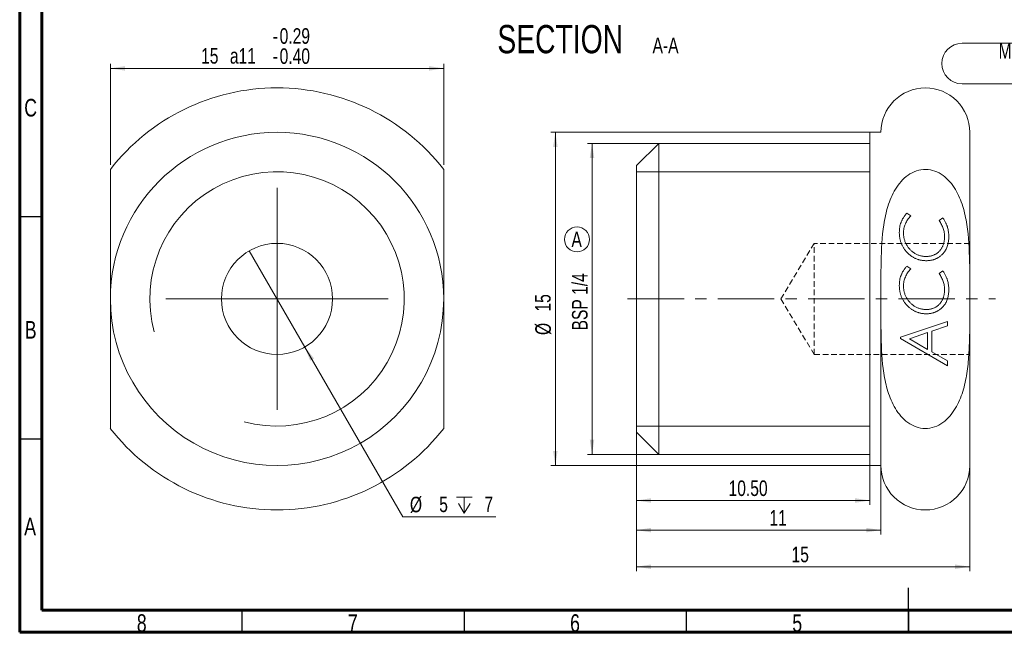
# Model space of a CAD drawing. Header units: millimetres. Extents: x 15 to 415, y 5 to 292.
# Tile 1 of 5: x 15 to 237, y 5 to 143. Entities that reach past the tile are written whole.
import ezdxf

# ---------------------------------------------------------------- set-up
doc = ezdxf.new("R2010")
doc.units = ezdxf.units.MM
doc.linetypes.add('CENTERX2', pattern=[20.32, 12.7, -2.54, 2.54, -2.54])
doc.linetypes.add('HIDDEN', pattern=[1.905, 1.27, -0.635])
doc.styles.add('SLDTEXTSTYLE0', font='TXT', dxfattribs={"width": 0.75})
doc.styles.add('SLDTEXTSTYLE4', font='TXT', dxfattribs={"width": 0.678571})
doc.dimstyles.new('SLDDIMSTYLE1', dxfattribs={"dimtxt": 3.5, "dimasz": 3.302, "dimexe": 0, "dimexo": 0.0625, "dimgap": 0.875, "dimtad": 1, "dimlfac": 0.2, "dimrnd": 1e-09, "dimzin": 12, "dimdsep": 46, "dimtxsty": 'SLDTEXTSTYLE0', "dimsah": 1, "dimcen": 0.09, "dimadec": 0, "dimazin": 3, "dimtfac": 1, "dimtofl": 0, "dimtmove": 0, "dimatfit": 3, "dimfxl": 0, "dimfrac": 2, "dimtolj": 1, "dimtzin": 12, "dimarcsym": 0})
doc.dimstyles.new('SLDDIMSTYLE10', dxfattribs={"dimtxt": 3.5, "dimasz": 3.302, "dimexe": 0, "dimexo": 0.0625, "dimgap": 0.875, "dimtad": 1, "dimlfac": 0.2, "dimrnd": 1e-09, "dimzin": 12, "dimdsep": 46, "dimtxsty": 'SLDTEXTSTYLE0', "dimsah": 1, "dimcen": 0.09, "dimadec": 0, "dimazin": 3, "dimtol": 1, "dimtp": -0.29, "dimtm": 0.4, "dimtfac": 1, "dimtofl": 0, "dimtmove": 0, "dimatfit": 3, "dimfxl": 0, "dimfrac": 2, "dimtolj": 1, "dimtzin": 0, "dimarcsym": 0})
doc.dimstyles.new('SLDDIMSTYLE4', dxfattribs={"dimtxt": 3.5, "dimasz": 3.302, "dimexe": 0, "dimexo": 0.0625, "dimgap": 0.875, "dimtad": 1, "dimlfac": 0.2, "dimrnd": 1e-09, "dimzin": 4, "dimdsep": 46, "dimtxsty": 'SLDTEXTSTYLE0', "dimsah": 1, "dimcen": 0.09, "dimadec": 0, "dimazin": 1, "dimtfac": 1, "dimtofl": 0, "dimtmove": 0, "dimatfit": 3, "dimfxl": 0, "dimfrac": 2, "dimtolj": 1, "dimtzin": 12, "dimarcsym": 0})
doc.dimstyles.new('SLDDIMSTYLE7', dxfattribs={"dimtxt": 3.5, "dimasz": 3.302, "dimexe": 0, "dimexo": 0.0625, "dimgap": 0.875, "dimtad": 1, "dimdec": 6, "dimlfac": 0.2, "dimrnd": 1e-09, "dimzin": 12, "dimdsep": 46, "dimtxsty": 'SLDTEXTSTYLE0', "dimsah": 1, "dimcen": 0.09, "dimadec": 0, "dimazin": 3, "dimtfac": 1, "dimtofl": 0, "dimtmove": 0, "dimatfit": 3, "dimfxl": 0, "dimfrac": 2, "dimtolj": 1, "dimtzin": 12, "dimarcsym": 0})
doc.dimstyles.new('SLDDIMSTYLE9', dxfattribs={"dimtxt": 3.5, "dimasz": 3.302, "dimexe": 0, "dimexo": 0.0625, "dimgap": 0.875, "dimtad": 0, "dimtih": 1, "dimtoh": 1, "dimdec": 6, "dimlfac": 0.2, "dimrnd": 1e-09, "dimzin": 12, "dimdsep": 46, "dimtxsty": 'SLDTEXTSTYLE0', "dimblk1": 'NONE', "dimsah": 1, "dimcen": 0, "dimadec": 0, "dimazin": 3, "dimtfac": 1, "dimtmove": 0, "dimatfit": 3, "dimldrblk": 'NONE', "dimfxl": 0, "dimfrac": 2, "dimtolj": 1, "dimtzin": 12, "dimarcsym": 0})

# ---------------------------------------------------------------- blocks, each defined once
blk = doc.blocks.new('SW_NOTE_0')
at = {"color": 0, "linetype": 'Continuous', "lineweight": 0}
blk.add_circle((1.67, 2.74), 2.81, dxfattribs=at)
at = {"color": 0, "linetype": 'Continuous', "lineweight": 0, "insert": (1.59, 4.51), "char_height": 3.5, "attachment_point": 2, "style": 'SLDTEXTSTYLE0'}
blk.add_mtext('A', dxfattribs=at)
blk = doc.blocks.new('SW_NOTE_4')
at = {"color": 0, "linetype": 'Continuous', "lineweight": 0, "attachment_point": 2, "style": 'SLDTEXTSTYLE0'}
for s, insert, char_height in [('SECTION', (17.36, 8.19), 6.35), ('A-A', (41.06, 5.35), 3.5)]:
    blk.add_mtext(s, dxfattribs=dict(at, insert=insert, char_height=char_height))
blk = doc.blocks.new('_D_18')
at = {"color": 7, "linetype": 'Continuous', "lineweight": 0}
for p, q in [((205.29, 115.04), (142.79, 115.04)), ((143.79, 45.04), (143.79, 115.04)), ((143.79, 115.04), (143.79, 72.94)), ((205.29, 45.04), (142.79, 45.04))]:
    blk.add_line(p, q, dxfattribs=at)
for points in [[(143.79, 115.04), (143.28, 111.73), (144.29, 111.73)], [(143.79, 45.04), (144.29, 48.34), (143.28, 48.34)]]:
    blk.add_solid(points, dxfattribs=at)
at = {"color": 7, "linetype": 'Continuous', "lineweight": 0, "insert": (139.28, 72.94), "char_height": 3.5, "attachment_point": 1, "rotation": 90, "style": 'SLDTEXTSTYLE0'}
blk.add_mtext('BSP 1/4', dxfattribs=at)
blk = doc.blocks.new('_D_19')
at = {"color": 7, "linetype": 'Continuous', "lineweight": 0}
for p, q in [((153.79, 79.04), (153.79, 33.67)), ((206.29, 79.04), (206.29, 33.67)), ((153.79, 34.67), (206.29, 34.67))]:
    blk.add_line(p, q, dxfattribs=at)
for points in [[(153.79, 34.67), (157.09, 34.16), (157.09, 35.18)], [(206.29, 34.67), (202.98, 35.18), (202.98, 34.16)]]:
    blk.add_solid(points, dxfattribs=at)
at = {"color": 7, "linetype": 'Continuous', "lineweight": 0, "insert": (174.51, 39.18), "char_height": 3.5, "attachment_point": 1, "style": 'SLDTEXTSTYLE0'}
blk.add_mtext('10.50', dxfattribs=at)
blk = doc.blocks.new('_D_20')
at = {"color": 7, "linetype": 'Continuous', "lineweight": 0}
for p, q in [((153.79, 79.04), (153.79, 18.76)), ((228.79, 79.04), (228.79, 18.76)), ((228.79, 19.76), (153.79, 19.76))]:
    blk.add_line(p, q, dxfattribs=at)
for points in [[(153.79, 19.76), (157.09, 19.25), (157.09, 20.27)], [(228.79, 19.76), (225.48, 20.27), (225.48, 19.25)]]:
    blk.add_solid(points, dxfattribs=at)
at = {"color": 7, "linetype": 'Continuous', "lineweight": 0, "insert": (188.68, 24.27), "char_height": 3.5, "attachment_point": 1, "style": 'SLDTEXTSTYLE0'}
blk.add_mtext('15', dxfattribs=at)
blk = doc.blocks.new('_D_21')
at = {"color": 7, "linetype": 'Continuous', "lineweight": 0}
for p, q in [((207.79, 117.54), (134.53, 117.54)), ((135.53, 42.54), (135.53, 117.54)), ((207.79, 42.54), (134.53, 42.54))]:
    blk.add_line(p, q, dxfattribs=at)
for points in [[(135.53, 117.54), (135.03, 114.23), (136.04, 114.23)], [(135.53, 42.54), (136.04, 45.84), (135.03, 45.84)]]:
    blk.add_solid(points, dxfattribs=at)
at = {"color": 7, "linetype": 'Continuous', "lineweight": 0, "char_height": 3.5, "attachment_point": 1, "rotation": 90, "style": 'SLDTEXTSTYLE0'}
for s, insert in [('15', (130.97, 77.19)), ('%%c', (131.02, 71.91))]:
    blk.add_mtext(s, dxfattribs=dict(at, insert=insert))
blk = doc.blocks.new('_D_22')
at = {"color": 7, "linetype": 'Continuous', "lineweight": 0}
for p, q in [((208.79, 79.04), (208.79, 27)), ((153.79, 49.04), (153.79, 27)), ((153.79, 28), (208.79, 28))]:
    blk.add_line(p, q, dxfattribs=at)
for points in [[(153.79, 28), (157.09, 27.49), (157.09, 28.51)], [(208.79, 28), (205.48, 28.51), (205.48, 27.49)]]:
    blk.add_solid(points, dxfattribs=at)
at = {"color": 7, "linetype": 'Continuous', "lineweight": 0, "insert": (183.71, 32.51), "char_height": 3.5, "attachment_point": 1, "style": 'SLDTEXTSTYLE0'}
blk.add_mtext('11', dxfattribs=at)
blk = doc.blocks.new('SW_NOTE_7')
at = {"color": 0, "linetype": 'Continuous', "lineweight": 0}
for p, q in [((-56.36, 4.57), (-4.57, 4.57)), ((-4.57, -4.57), (-56.36, -4.57))]:
    blk.add_line(p, q, dxfattribs=at)
for centre, start, end in [((-56.36, 0), 90, 270), ((-4.57, 0), 270, 90)]:
    blk.add_arc(centre, 4.57, start, end, dxfattribs=at)
at = {"color": 0, "linetype": 'Continuous', "lineweight": 0, "char_height": 3.5, "attachment_point": 2}
for s, insert, style in [('Marked: on both faces', (-30.78, 4.58), 'SLDTEXTSTYLE0'), ('" ACC "', (-39.75, 0.04), 'SLDTEXTSTYLE4'), ('dep 0.2', (-21.65, 0.05), 'SLDTEXTSTYLE0')]:
    blk.add_mtext(s, dxfattribs=dict(at, insert=insert, style=style))
blk = doc.blocks.new('SW_SYMBOL_HOLE_DEPTH')
at = {"color": 0, "linetype": 'Continuous', "lineweight": 0}
for p, q in [((0, 875), (800, 875)), ((100, 555), (400, 75)), ((400, 875), (400, 75)), ((700, 555), (400, 75))]:
    blk.add_line(p, q, dxfattribs=at)
blk = doc.blocks.new('_D_23')
at = {"color": 7, "linetype": 'Continuous', "lineweight": 0}
for p, q in [((66.66, 90.86), (79.16, 69.21)), ((79.16, 69.21), (101.22, 30.99)), ((101.22, 30.99), (122.14, 30.99))]:
    blk.add_line(p, q, dxfattribs=at)
blk.add_solid([(79.16, 69.21), (80.37, 66.1), (81.25, 66.61)], dxfattribs=at)
at = {"color": 7, "linetype": 'Continuous', "lineweight": 0, "xscale": 0.004470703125, "yscale": 0.004470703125, "zscale": 0.004470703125}
blk.add_blockref('SW_SYMBOL_HOLE_DEPTH', (113.26, 31.48), dxfattribs=at)
at = {"color": 7, "linetype": 'Continuous', "lineweight": 0, "char_height": 3.5, "attachment_point": 1, "style": 'SLDTEXTSTYLE0'}
for s, insert in [('%%c', (102.81, 35.51)), ('5', (109.4, 35.56)), ('7', (119.57, 35.56))]:
    blk.add_mtext(s, dxfattribs=dict(at, insert=insert))
blk = doc.blocks.new('_NONE')
blk = doc.blocks.new('_D_24')
at = {"color": 7, "linetype": 'Continuous', "lineweight": 0}
for p, q in [((35.41, 110.19), (35.41, 132.92)), ((35.41, 131.92), (110.41, 131.92)), ((110.41, 110.19), (110.41, 132.92))]:
    blk.add_line(p, q, dxfattribs=at)
for points in [[(35.41, 131.92), (38.71, 131.41), (38.71, 132.43)], [(110.41, 131.92), (107.1, 132.43), (107.1, 131.41)]]:
    blk.add_solid(points, dxfattribs=at)
at = {"color": 7, "linetype": 'Continuous', "lineweight": 0, "char_height": 3.5, "attachment_point": 1, "style": 'SLDTEXTSTYLE0'}
for s, insert in [('0.29', (73.49, 140.96)), ('-', (71.94, 140.96)), ('15', (55.82, 136.49)), ('a11', (62.3, 136.49)), ('0.40', (73.49, 136.43)), ('-', (71.94, 136.43))]:
    blk.add_mtext(s, dxfattribs=dict(at, insert=insert))
blk = doc.blocks.new('SW_CENTERMARKSYMBOL_1')
at = {"color": 0, "linetype": 'Continuous', "lineweight": 0}
for p, q in [((0, 12.5), (0, 25)), ((0, 0), (0, 12.5)), ((-12.5, 0), (-25, 0)), ((0, 0), (-12.5, 0)), ((0, 0), (0, -12.5)), ((0, 0), (12.5, 0)), ((12.5, 0), (25, 0)), ((0, -12.5), (0, -25))]:
    blk.add_line(p, q, dxfattribs=at)

msp = doc.modelspace()

# ---------------------------------------------------------------- linework, layer by layer
at = {"color": 7, "linetype": 'Continuous', "lineweight": 60}
for p, q in [((15, 5), (15, 292)), ((20, 10), (20, 287)), ((410, 10), (20, 10)), ((415, 5), (15, 5))]:
    msp.add_line(p, q, dxfattribs=at)
at = {"color": 7, "linetype": 'Continuous', "lineweight": 15}
for p, q in [((208.7868116, 117.5368699), (206.2868112, 117.5368699)), ((206.2868112, 42.5368715), (206.2868112, 117.5368699)), ((228.7868102, 80.0368707), (228.7868102, 117.5368699)), ((158.7868122, 115.0368718), (153.7868119, 110.036871)), ((206.2868112, 115.0368718), (158.7868122, 115.0368718)), ((158.7868122, 115.0368718), (158.7868122, 45.0368696)), ((153.7868119, 50.0368704), (153.7868119, 110.036871)), ((214.6281599, 99.358452), (215.5101038, 98.7224344)), ((221.8872373, 97.6857257), (222.724664, 98.2729816)), ((214.6281599, 87.4182808), (215.5101038, 86.7822632)), ((221.8872373, 85.7455544), (222.724664, 86.332811)), ((208.7868116, 42.5368715), (208.7868116, 80.0368707)), ((228.7868102, 42.5368715), (228.7868102, 80.0368707)), ((213.2034785, 71.3948771), (223.7868141, 74.969296)), ((223.7868141, 73.9749881), (220.259034, 72.7813952)), ((223.7868141, 74.969296), (223.7868141, 73.9749881)), ((213.2034785, 71.1510702), (213.2034785, 71.3948771)), ((223.7868141, 64.9965396), (213.2034785, 71.1510702)), ((219.309248, 72.4591465), (215.1899756, 71.068388)), ((215.1899756, 71.068388), (219.309248, 68.6748412)), ((219.309248, 68.6748412), (219.309248, 72.4591465)), ((220.259034, 72.7813952), (220.259034, 68.1236263)), ((220.259034, 68.1236263), (223.7868141, 66.0735292)), ((223.7868141, 66.0735292), (223.7868141, 64.9965396)), ((153.7868119, 50.0368704), (158.7868122, 45.0368696)), ((158.7868122, 45.0368696), (206.2868112, 45.0368696)), ((206.2868112, 42.5368715), (208.7868116, 42.5368715))]:
    msp.add_line(p, q, dxfattribs=at)
at = {"color": 7, "linetype": 'Continuous', "lineweight": 0}
for p, q in [((153.7868119, 108.6493707), (206.2868119, 108.6493707)), ((153.7868119, 51.4243707), (206.2868119, 51.4243707))]:
    msp.add_line(p, q, dxfattribs=at)
at = {"color": 7, "linetype": 'Continuous', "lineweight": 30}
for p, q in [((20, 98.5), (15, 98.5)), ((20, 48.5), (15, 48.5)), ((215, 4.999), (215, 15.001)), ((65, 10), (65, 5)), ((115, 10), (115, 5)), ((165, 10), (165, 5)), ((215, 10), (215, 5))]:
    msp.add_line(p, q, dxfattribs=at)
at = {"color": 7, "linetype": 'HIDDEN', "lineweight": 0}
for p, q in [((193.7868138, 92.5368704), (186.2760535, 80.0368707)), ((193.7868138, 67.536871), (193.7868138, 92.5368704)), ((228.7868102, 92.5368704), (193.7868138, 92.5368704)), ((228.7868102, 92.5368704), (228.7868102, 67.536871)), ((186.2760535, 80.0368707), (193.7868138, 67.536871)), ((193.7868138, 67.536871), (228.7868102, 67.536871))]:
    msp.add_line(p, q, dxfattribs=at)
at = {"color": 7, "linetype": 'CENTERX2', "lineweight": 0}
msp.add_line((151.7868119, 80.0368707), (234.5468872, 80.0368707), dxfattribs=at)
at = {"color": 7, "linetype": 'Continuous', "lineweight": 15}
msp.add_circle((72.9055706, 80.0368707), 12.5, dxfattribs=at)
for centre, radius, start, end in [((72.9055706, 80.0368707), 47.5, 90.00173555, 142.136522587), ((72.9055706, 80.0368707), 47.5, 37.863119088, 90.00173555), ((218.7868119, 117.5368707), 10, 90.003177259, 180), ((218.7868119, 117.5368707), 10, 0, 90.003177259), ((72.9055706, 80.0368707), 37.5, 0.000008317, 180), ((72.9055706, 80.0368707), 37.5, 180, 0.000008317), ((72.9055706, 80.0368707), 47.5, 217.843723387, 269.99818111), ((72.9055706, 80.0368707), 47.5, 269.99818111, 322.155580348), ((218.7868119, 42.5368707), 10, 180, 270.003177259), ((218.7868119, 42.5368707), 10, 270.003177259, 0)]:
    msp.add_arc(centre, radius, start, end, dxfattribs=at)
at = {"color": 7, "linetype": 'Continuous', "lineweight": 0}
msp.add_arc((72.9055706, 80.0368707), 28.6125, 255, 195, dxfattribs=at)
at = {"color": 7, "linetype": 'Continuous', "lineweight": 15}
for points, knots in [([(35.4055706, 80.0368707), (35.4055706, 82.8355256), (35.4055706, 85.6340698), (35.4055706, 91.2322934), (35.4055706, 94.0447738), (35.4055706, 98.1865982), (35.4055706, 99.5609077), (35.4055706, 102.242989), (35.4055706, 103.5342434), (35.4055706, 105.345774), (35.4055706, 105.9159679), (35.4055706, 106.9673804), (35.4055706, 107.4546374), (35.4055706, 108.2721783), (35.4055706, 108.6093399), (35.4055706, 109.0697773), (35.4055706, 109.1915809), (35.4055706, 109.1916302)], [0, 0, 0, 0, 0.25, 0.25, 0.5, 0.5, 0.625, 0.625, 0.75, 0.75, 0.8125, 0.8125, 0.875, 0.875, 0.9375, 0.9375, 1, 1, 1, 1]), ([(110.4055697, 109.1911532), (110.4055697, 109.1913129), (110.4055697, 109.2322969), (110.4055697, 109.0940481), (110.4055697, 108.7759223), (110.4055697, 108.2255326), (110.4055697, 107.4305943), (110.4055697, 106.3256245), (110.4055697, 105.0232004), (110.4055697, 103.7179271), (110.4055697, 102.4595738), (110.4055697, 101.1495043), (110.4055697, 99.4725948), (110.4055697, 97.4206183), (110.4055697, 94.9917352), (110.4055697, 92.5345909), (110.4055697, 89.2175734), (110.4055697, 85.0497928), (110.4055697, 81.7080646), (110.4055697, 80.0368761)], [0, 0, 0, 0, 0.0001373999, 0.035271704, 0.0717282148, 0.1068234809, 0.1428286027, 0.1932113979, 0.2450014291, 0.2854903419, 0.3263041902, 0.3678927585, 0.4096642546, 0.4819980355, 0.5547472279, 0.6282594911, 0.7018920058, 0.8509170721, 1, 1, 1, 1]), ([(228.7868119, 80.0368707), (228.7868119, 82.8288759), (228.8005177, 85.6207713), (228.6875223, 91.2056868), (228.5586699, 94.0114948), (227.9167036, 98.1441855), (227.6254204, 99.5150464), (226.79348, 102.1932148), (226.2618619, 103.4829542), (225.1745217, 105.2938623), (224.7687279, 105.8656513), (223.8539853, 106.9200134), (223.3367487, 107.4094962), (222.2050274, 108.2352264), (221.5833051, 108.5770199), (220.2599104, 109.0520268), (219.5763116, 109.1816904), (218.160264, 109.2004884), (217.4523107, 109.0852726), (216.1031038, 108.6311858), (215.4668727, 108.29489), (214.3082635, 107.4719769), (213.7805649, 106.9818106), (212.8472372, 105.9219979), (212.4324741, 105.3440135), (211.3255928, 103.5162721), (210.7878107, 102.2153045), (209.9477961, 99.5163043), (209.6529421, 98.1247197), (209.0113644, 93.9759326), (208.8856887, 91.1927521), (208.7732102, 85.6184268), (208.7868119, 82.8272587), (208.7868119, 80.0368707)], [0, 0, 0, 0, 0.125, 0.125, 0.25, 0.25, 0.3125, 0.3125, 0.375, 0.375, 0.40625, 0.40625, 0.4375, 0.4375, 0.46875, 0.46875, 0.5, 0.5, 0.53125, 0.53125, 0.5625, 0.5625, 0.59375, 0.59375, 0.625, 0.625, 0.6875, 0.6875, 0.75, 0.75, 0.875, 0.875, 1, 1, 1, 1]), ([(212.9321111, 95.0102114), (212.9362107, 95.212549), (212.9442366, 95.6086739), (213.0183866, 96.1891492), (213.1383622, 96.7413276), (213.2793636, 97.1824561), (213.4186371, 97.5250734), (213.5420665, 97.7818138), (213.6796671, 98.0424416), (213.8379045, 98.3019142), (214.008691, 98.5654543), (214.1992173, 98.8293046), (214.4056592, 99.0952427), (214.553324, 99.2699256), (214.6281581, 99.3584519)], [0, 0, 0, 0, 0.1268811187, 0.248400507, 0.3663991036, 0.4809394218, 0.5384009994, 0.598285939, 0.6595673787, 0.7232024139, 0.788862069, 0.8565264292, 0.9272899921, 1, 1, 1, 1]), ([(215.5101025, 98.7224343), (215.3803317, 98.5804426), (215.1257775, 98.3019163), (214.7934488, 97.8533306), (214.5119883, 97.3900267), (214.2821533, 96.9113349), (214.1018197, 96.4180852), (213.9755671, 95.909943), (213.8959874, 95.3865608), (213.8866293, 95.032404), (213.8818974, 94.853327)], [0, 0, 0, 0, 0.1339387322, 0.2627297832, 0.3881958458, 0.511066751, 0.6320772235, 0.7533917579, 0.8753041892, 1, 1, 1, 1]), ([(223.1083931, 93.9819829), (223.10474, 94.1460989), (223.0974589, 94.4732081), (223.0383902, 94.9588852), (222.9431461, 95.4360544), (222.8083539, 95.9044292), (222.6371096, 96.3649312), (222.4246211, 96.8160965), (222.1784163, 97.2606229), (221.984978, 97.5430323), (221.8872393, 97.6857255)], [0, 0, 0, 0, 0.1241691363, 0.2474888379, 0.3696796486, 0.4920669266, 0.6159420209, 0.7410748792, 0.8691726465, 1, 1, 1, 1]), ([(222.7246625, 98.2729818), (222.7882491, 98.1709274), (222.9126098, 97.9713327), (223.0829014, 97.6724237), (223.2397769, 97.3861809), (223.3841569, 97.1129879), (223.5060476, 96.8472465), (223.6141178, 96.5934076), (223.7087323, 96.3515485), (223.8117321, 96.0393509), (223.9112829, 95.6380665), (223.9983273, 95.1330414), (224.0490209, 94.5921835), (224.0550654, 94.2202436), (224.0581794, 94.0286242)], [0, 0, 0, 0, 0.0797643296, 0.1560005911, 0.2281774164, 0.2963271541, 0.3609320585, 0.4220616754, 0.4793509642, 0.5331683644, 0.6400541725, 0.7532790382, 0.8728920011, 1, 1, 1, 1]), ([(219.0166797, 88.6394348), (218.9120537, 88.6404922), (218.7039949, 88.6425949), (218.3947982, 88.6645005), (218.0911806, 88.7000493), (217.7942719, 88.7517125), (217.5031086, 88.8144877), (217.2181119, 88.8937516), (216.9388156, 88.9859249), (216.6666308, 89.0958722), (216.3989344, 89.215519), (216.1386917, 89.3523324), (215.8824245, 89.4998795), (215.6354151, 89.667186), (215.3908376, 89.8435798), (215.1551485, 90.0384933), (214.9245773, 90.2457355), (214.7004765, 90.4651928), (214.4868258, 90.6958503), (214.285683, 90.9348282), (214.0988197, 91.1810242), (213.9262097, 91.4344006), (213.7684033, 91.6948491), (213.6204131, 91.9603534), (213.4888549, 92.2343758), (213.3733793, 92.5160972), (213.2687255, 92.8037285), (213.1765705, 93.097491), (213.1040929, 93.4005922), (213.0395299, 93.7084795), (212.9905291, 94.0240734), (212.957649, 94.3467964), (212.9351432, 94.6763358), (212.9331254, 94.898517), (212.9321111, 95.0102114)], [0, 0, 0, 0, 0.0319363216, 0.0635083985, 0.0945766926, 0.1252211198, 0.1554780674, 0.1854692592, 0.2154875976, 0.2452137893, 0.2750493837, 0.304962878, 0.3349346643, 0.3652714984, 0.395995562, 0.4269618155, 0.4585847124, 0.4906221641, 0.5226814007, 0.554530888, 0.5859433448, 0.6169996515, 0.6480799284, 0.6788834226, 0.7097616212, 0.7408119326, 0.7717962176, 0.8031864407, 0.8347386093, 0.8668949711, 0.8992079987, 0.9321819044, 0.9659066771, 1, 1, 1, 1]), ([(213.8818974, 94.853327), (213.8839533, 94.7359517), (213.8880355, 94.5028879), (213.920192, 94.1564126), (213.9757162, 93.8166277), (214.0524026, 93.48245), (214.1497893, 93.153779), (214.2688674, 92.8308985), (214.409412, 92.5134886), (214.5713873, 92.203851), (214.7537582, 91.9069429), (214.9482605, 91.6227555), (215.1617951, 91.3578549), (215.387412, 91.1077204), (215.6292299, 90.8750063), (215.8847592, 90.6585383), (216.1581594, 90.4614443), (216.4430151, 90.2795065), (216.7385358, 90.1162169), (217.0424015, 89.9768321), (217.3508638, 89.8570817), (217.664777, 89.7597908), (217.9841213, 89.6830412), (218.3090962, 89.6275155), (218.6400674, 89.595425), (218.8625545, 89.591295), (218.9742785, 89.5892211)], [0, 0, 0, 0, 0.0432797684, 0.0859375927, 0.1281810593, 0.1701576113, 0.2122924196, 0.2545069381, 0.2969756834, 0.3402217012, 0.3832622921, 0.4254067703, 0.4671236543, 0.5086349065, 0.5495504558, 0.5907925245, 0.6320247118, 0.6737383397, 0.7153770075, 0.7564209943, 0.7969286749, 0.8373179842, 0.8775185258, 0.9179624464, 0.9588040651, 1, 1, 1, 1]), ([(218.9742785, 89.5892211), (219.0732817, 89.5907341), (219.2687936, 89.5937221), (219.5574116, 89.6209316), (219.8383527, 89.6591525), (220.1096684, 89.7203054), (220.3746054, 89.7933311), (220.6297362, 89.8872432), (220.8772286, 89.995494), (221.1150792, 90.1201754), (221.3409224, 90.2634583), (221.5589179, 90.4165028), (221.7594984, 90.5899389), (221.9500557, 90.7753945), (222.1281951, 90.9759546), (222.2903165, 91.1941225), (222.4455306, 91.422671), (222.5805455, 91.6691909), (222.707711, 91.9243485), (222.812135, 92.1927681), (222.9034779, 92.4687166), (222.9811595, 92.753434), (223.037451, 93.0484515), (223.076938, 93.3522134), (223.1038074, 93.6642027), (223.1068524, 93.8752165), (223.1083931, 93.9819829)], [0, 0, 0, 0, 0.0437611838, 0.0864198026, 0.1280885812, 0.1690281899, 0.2092860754, 0.2495148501, 0.2891076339, 0.3286609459, 0.3681067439, 0.4072980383, 0.4463058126, 0.4851932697, 0.5248156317, 0.5647472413, 0.6053035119, 0.6468502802, 0.6889119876, 0.7312674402, 0.7740506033, 0.8174038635, 0.8616465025, 0.9067198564, 0.9528031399, 1, 1, 1, 1]), ([(224.0581794, 94.0286242), (224.055028, 93.8504191), (224.0488618, 93.5017343), (223.997568, 92.9913404), (223.911329, 92.5071171), (223.7895434, 92.0478044), (223.6360449, 91.6129665), (223.4462422, 91.2032655), (223.2222092, 90.8188175), (223.0443886, 90.5839846), (222.9557489, 90.4669255)], [0, 0, 0, 0, 0.1406048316, 0.2751143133, 0.404303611, 0.5283458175, 0.6497012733, 0.767719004, 0.8842129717, 1, 1, 1, 1]), ([(222.9557489, 90.4669255), (222.8935205, 90.3928484), (222.7701846, 90.2460289), (222.5750278, 90.037822), (222.3713325, 89.8443287), (222.1582164, 89.6661882), (221.9391556, 89.5004148), (221.7105167, 89.3524935), (221.4773799, 89.2152893), (221.2344861, 89.0950336), (220.9844728, 88.986116), (220.7257804, 88.8934177), (220.4597708, 88.8142614), (220.1854986, 88.7514736), (219.904072, 88.7000829), (219.6145818, 88.6643558), (219.3180705, 88.6425632), (219.1177735, 88.6404841), (219.0166797, 88.6394348)], [0, 0, 0, 0, 0.0644642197, 0.1277671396, 0.1900617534, 0.2515663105, 0.3127889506, 0.3730052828, 0.4329391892, 0.4929636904, 0.5535032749, 0.6145808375, 0.6759735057, 0.7383463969, 0.8019934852, 0.8665402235, 0.9326402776, 1, 1, 1, 1]), ([(212.9321111, 83.0700404), (212.9362107, 83.2723781), (212.9442366, 83.668503), (213.0183866, 84.2489782), (213.1383622, 84.8011567), (213.2793636, 85.2422852), (213.4186371, 85.5849025), (213.5420665, 85.8416428), (213.6796671, 86.1022706), (213.8379045, 86.3617432), (214.008691, 86.6252834), (214.1992173, 86.8891337), (214.4056592, 87.1550718), (214.553324, 87.3297546), (214.6281581, 87.418281)], [0, 0, 0, 0, 0.1268811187, 0.248400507, 0.3663991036, 0.4809394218, 0.5384009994, 0.598285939, 0.6595673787, 0.7232024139, 0.788862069, 0.8565264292, 0.9272899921, 1, 1, 1, 1]), ([(215.5101025, 86.7822633), (215.3803317, 86.6402716), (215.1257775, 86.3617454), (214.7934488, 85.9131597), (214.5119883, 85.4498557), (214.2821533, 84.9711639), (214.1018197, 84.4779143), (213.9755671, 83.969772), (213.8959874, 83.4463898), (213.8866293, 83.0922331), (213.8818974, 82.9131561)], [0, 0, 0, 0, 0.1339387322, 0.2627297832, 0.3881958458, 0.511066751, 0.6320772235, 0.7533917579, 0.8753041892, 1, 1, 1, 1]), ([(223.1083931, 82.0418119), (223.10474, 82.2059279), (223.0974589, 82.5330372), (223.0383902, 83.0187142), (222.9431461, 83.4958834), (222.8083539, 83.9642583), (222.6371096, 84.4247602), (222.4246211, 84.8759255), (222.1784163, 85.320452), (221.984978, 85.6028613), (221.8872393, 85.7455546)], [0, 0, 0, 0, 0.1241691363, 0.2474888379, 0.3696796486, 0.4920669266, 0.6159420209, 0.7410748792, 0.8691726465, 1, 1, 1, 1]), ([(222.7246625, 86.3328109), (222.7882491, 86.2307565), (222.9126098, 86.0311617), (223.0829014, 85.7322528), (223.2397769, 85.44601), (223.3841569, 85.1728169), (223.5060476, 84.9070755), (223.6141178, 84.6532366), (223.7087323, 84.4113775), (223.8117321, 84.09918), (223.9112829, 83.6978955), (223.9983273, 83.1928705), (224.0490209, 82.6520125), (224.0550654, 82.2800727), (224.0581794, 82.0884532)], [0, 0, 0, 0, 0.0797643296, 0.1560005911, 0.2281774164, 0.2963271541, 0.3609320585, 0.4220616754, 0.4793509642, 0.5331683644, 0.6400541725, 0.7532790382, 0.8728920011, 1, 1, 1, 1]), ([(219.0166797, 76.6992639), (218.9120537, 76.7003213), (218.7039949, 76.702424), (218.3947982, 76.7243296), (218.0911806, 76.7598784), (217.7942719, 76.8115416), (217.5031086, 76.8743168), (217.2181119, 76.9535807), (216.9388156, 77.045754), (216.6666308, 77.1557012), (216.3989344, 77.2753481), (216.1386917, 77.4121615), (215.8824245, 77.5597085), (215.6354151, 77.7270151), (215.3908376, 77.9034088), (215.1551485, 78.0983223), (214.9245773, 78.3055645), (214.7004765, 78.5250219), (214.4868258, 78.7556794), (214.285683, 78.9946573), (214.0988197, 79.2408533), (213.9262097, 79.4942297), (213.7684033, 79.7546782), (213.6204131, 80.0201825), (213.4888549, 80.2942049), (213.3733793, 80.5759263), (213.2687255, 80.8635575), (213.1765705, 81.1573201), (213.1040929, 81.4604212), (213.0395299, 81.7683086), (212.9905291, 82.0839024), (212.957649, 82.4066255), (212.9351432, 82.7361648), (212.9331254, 82.9583461), (212.9321111, 83.0700404)], [0, 0, 0, 0, 0.0319363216, 0.0635083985, 0.0945766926, 0.1252211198, 0.1554780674, 0.1854692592, 0.2154875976, 0.2452137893, 0.2750493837, 0.304962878, 0.3349346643, 0.3652714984, 0.395995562, 0.4269618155, 0.4585847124, 0.4906221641, 0.5226814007, 0.554530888, 0.5859433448, 0.6169996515, 0.6480799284, 0.6788834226, 0.7097616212, 0.7408119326, 0.7717962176, 0.8031864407, 0.8347386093, 0.8668949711, 0.8992079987, 0.9321819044, 0.9659066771, 1, 1, 1, 1]), ([(213.8818974, 82.9131561), (213.8839533, 82.7957808), (213.8880355, 82.5627169), (213.920192, 82.2162417), (213.9757162, 81.8764568), (214.0524026, 81.5422791), (214.1497893, 81.2136081), (214.2688674, 80.8907275), (214.409412, 80.5733177), (214.5713873, 80.26368), (214.7537582, 79.966772), (214.9482605, 79.6825845), (215.1617951, 79.417684), (215.387412, 79.1675495), (215.6292299, 78.9348353), (215.8847592, 78.7183674), (216.1581594, 78.5212733), (216.4430151, 78.3393355), (216.7385358, 78.1760459), (217.0424015, 78.0366612), (217.3508638, 77.9169108), (217.664777, 77.8196198), (217.9841213, 77.7428703), (218.3090962, 77.6873446), (218.6400674, 77.655254), (218.8625545, 77.6511241), (218.9742785, 77.6490502)], [0, 0, 0, 0, 0.0432797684, 0.0859375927, 0.1281810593, 0.1701576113, 0.2122924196, 0.2545069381, 0.2969756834, 0.3402217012, 0.3832622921, 0.4254067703, 0.4671236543, 0.5086349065, 0.5495504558, 0.5907925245, 0.6320247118, 0.6737383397, 0.7153770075, 0.7564209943, 0.7969286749, 0.8373179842, 0.8775185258, 0.9179624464, 0.9588040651, 1, 1, 1, 1]), ([(218.9742785, 77.6490502), (219.0732817, 77.6505632), (219.2687936, 77.6535511), (219.5574116, 77.6807607), (219.8383527, 77.7189816), (220.1096684, 77.7801344), (220.3746054, 77.8531602), (220.6297362, 77.9470723), (220.8772286, 78.055323), (221.1150792, 78.1800044), (221.3409224, 78.3232874), (221.5589179, 78.4763319), (221.7594984, 78.649768), (221.9500557, 78.8352235), (222.1281951, 79.0357836), (222.2903165, 79.2539516), (222.4455306, 79.4825001), (222.5805455, 79.72902), (222.707711, 79.9841775), (222.812135, 80.2525972), (222.9034779, 80.5285457), (222.9811595, 80.8132631), (223.037451, 81.1082805), (223.076938, 81.4120425), (223.1038074, 81.7240317), (223.1068524, 81.9350455), (223.1083931, 82.0418119)], [0, 0, 0, 0, 0.0437611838, 0.0864198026, 0.1280885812, 0.1690281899, 0.2092860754, 0.2495148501, 0.2891076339, 0.3286609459, 0.3681067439, 0.4072980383, 0.4463058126, 0.4851932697, 0.5248156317, 0.5647472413, 0.6053035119, 0.6468502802, 0.6889119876, 0.7312674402, 0.7740506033, 0.8174038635, 0.8616465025, 0.9067198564, 0.9528031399, 1, 1, 1, 1]), ([(224.0581794, 82.0884532), (224.055028, 81.9102482), (224.0488618, 81.5615634), (223.997568, 81.0511694), (223.911329, 80.5669461), (223.7895434, 80.1076335), (223.6360449, 79.6727956), (223.4462422, 79.2630946), (223.2222092, 78.8786466), (223.0443886, 78.6438136), (222.9557489, 78.5267545)], [0, 0, 0, 0, 0.1406048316, 0.2751143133, 0.404303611, 0.5283458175, 0.6497012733, 0.767719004, 0.8842129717, 1, 1, 1, 1]), ([(35.4055714, 50.9022554), (35.4055714, 50.8965422), (35.4055714, 50.8717337), (35.4055714, 51.0229237), (35.4055714, 51.3418704), (35.4055714, 51.8723202), (35.4055714, 52.6521447), (35.4055714, 53.5964801), (35.4055714, 54.5447267), (35.4055714, 55.7515506), (35.4055714, 57.3039247), (35.4055714, 59.2032096), (35.4055714, 61.086182), (35.4055714, 63.0164111), (35.4055714, 65.5635581), (35.4055714, 68.7247006), (35.4055714, 73.7475562), (35.4055714, 77.5198844), (35.4055714, 80.0368707)], [0, 0, 0, 0, 0.0098830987, 0.0429159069, 0.0735191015, 0.1048558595, 0.1474465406, 0.1912558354, 0.2227339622, 0.2544638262, 0.3193129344, 0.3765478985, 0.4342422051, 0.4929194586, 0.5517944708, 0.6634662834, 0.7754567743, 1, 1, 1, 1]), ([(110.4055697, 80.0368761), (110.4055697, 79.2082632), (110.4055697, 77.153503), (110.4055697, 73.8723631), (110.4055697, 70.1908558), (110.4055697, 67.1210341), (110.4055697, 64.669072), (110.4055697, 62.8392451), (110.4055697, 61.0260454), (110.4055697, 59.2300879), (110.4055697, 57.4591542), (110.4055697, 55.8711902), (110.4055697, 54.4892272), (110.4055697, 53.3303818), (110.4055697, 52.3120426), (110.4055697, 51.5803034), (110.4055697, 51.1286946), (110.4055697, 50.9050743), (110.4055697, 50.9030967), (110.4055697, 50.9023019)], [0, 0, 0, 0, 0.07393077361, 0.18333047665, 0.29274750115, 0.40242603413, 0.45743609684, 0.51253744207, 0.56725919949, 0.62220371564, 0.67816890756, 0.73470522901, 0.7787597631, 0.82345375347, 0.86757951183, 0.91307820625, 0.94505945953, 0.9779187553, 1, 1, 1, 1]), ([(208.7868119, 80.0368707), (208.7868119, 77.2424508), (208.773122, 74.4471328), (208.8862941, 68.8635966), (209.0125409, 66.0752935), (209.6592835, 61.9155893), (209.9523392, 60.5448497), (210.7775294, 57.8894753), (211.3120162, 56.5891547), (212.4036738, 54.7728735), (212.8111173, 54.1989404), (213.7393582, 53.1330334), (214.2570234, 52.6468693), (215.3903466, 51.8254217), (216.0225217, 51.4811728), (217.3505582, 51.0126932), (218.0608663, 50.8847082), (219.4681578, 50.8795953), (220.1771833, 51.0017432), (221.511598, 51.4623265), (222.1448182, 51.8019514), (223.8619307, 53.0336892), (224.78571, 54.142541), (226.2359073, 56.537716), (226.7836944, 57.8554309), (227.6171859, 60.5259178), (227.909372, 61.8908099), (228.3416316, 64.6568012), (228.480324, 66.059129), (228.6668658, 68.853674), (228.7153944, 70.251305), (228.8005769, 74.4446817), (228.7868119, 77.2408313), (228.7868119, 80.0368707)], [0, 0, 0, 0, 0.125, 0.125, 0.25, 0.25, 0.3125, 0.3125, 0.375, 0.375, 0.40625, 0.40625, 0.4375, 0.4375, 0.46875, 0.46875, 0.5, 0.5, 0.53125, 0.53125, 0.5625, 0.5625, 0.625, 0.625, 0.6875, 0.6875, 0.75, 0.75, 0.8125, 0.8125, 0.875, 0.875, 1, 1, 1, 1]), ([(222.9557489, 78.5267545), (222.8935205, 78.4526775), (222.7701846, 78.3058579), (222.5750278, 78.0976511), (222.3713325, 77.9041578), (222.1582164, 77.7260173), (221.9391556, 77.5602439), (221.7105167, 77.4123226), (221.4773799, 77.2751183), (221.2344861, 77.1548627), (220.9844728, 77.0459451), (220.7257804, 76.9532467), (220.4597708, 76.8740905), (220.1854986, 76.8113027), (219.904072, 76.759912), (219.6145818, 76.7241848), (219.3180705, 76.7023922), (219.1177735, 76.7003132), (219.0166797, 76.6992639)], [0, 0, 0, 0, 0.06446421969, 0.12776713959, 0.19006175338, 0.25156631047, 0.31278895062, 0.37300528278, 0.43293918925, 0.49296369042, 0.5535032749, 0.61458083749, 0.67597350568, 0.73834639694, 0.80199348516, 0.86654022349, 0.93264027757, 1, 1, 1, 1])]:
    msp.add_open_spline(points, degree=3, knots=knots, dxfattribs=at)

# ---------------------------------------------------------------- block references
at = {"color": 7, "linetype": 'Continuous', "lineweight": 0}
for name, p in [('SW_NOTE_4', (119.2717654, 133.4903504)), ('SW_NOTE_7', (283.4104046, 133.0057803)), ('SW_CENTERMARKSYMBOL_1', (72.9055706, 80.0368707)), ('SW_NOTE_0', (138.7382663, 90.6915027))]:
    msp.add_blockref(name, p, dxfattribs=at)

# ---------------------------------------------------------------- texts
at = {"color": 7, "linetype": 'Continuous', "lineweight": 0, "char_height": 3.96875, "attachment_point": 2, "style": 'SLDTEXTSTYLE0'}
for s, insert in [('C', (17.4586589, 125.0601544)), ('B', (17.4706018, 75.0601544)), ('A', (17.3396881, 30.8101544)), ('8', (42.4600369, 9.0601544)), ('7', (89.9600369, 9.0601544)), ('6', (139.9600369, 9.0601544)), ('5', (189.9600369, 9.0601544))]:
    msp.add_mtext(s, dxfattribs=dict(at, insert=insert))

# ---------------------------------------------------------------- dimensions: what is measured, and where the dimension line sits
at = {"color": 7, "linetype": 'Continuous', "lineweight": 0}
for base, p1, p2, angle, text, dimstyle, picture, middle in [((110.4055706, 131.920613), (35.4055706, 109.1916302), (110.4055706, 109.1916302), 0, '<>a11', 'SLDDIMSTYLE10', '_D_24', (69.1768251, 131.920613)), ((135.5335278, 117.5368707), (208.7868119, 42.5368707), (208.7868119, 117.5368707), 90, '%%c<>', 'SLDDIMSTYLE1', '_D_21', (135.5335278, 77.1382234))]:
    dim = msp.add_linear_dim(base=base, p1=p1, p2=p2, angle=angle, text=text, dimstyle=dimstyle, dxfattribs=at)
    dim.commit()
    dim.dimension.update_dxf_attribs({"geometry": picture, "text_midpoint": middle, "dimtype": 160})
dim = msp.add_linear_dim(base=(143.7868119, 115.0368707), p1=(206.2868119, 45.0368707), p2=(206.2868119, 115.0368707), angle=90, dimstyle='SLDDIMSTYLE7', dxfattribs=at)
dim.commit()
dim.dimension.update_dxf_attribs({"geometry": '_D_18', "text_midpoint": (143.7868119, 81.0783917), "dimtype": 160})
dim = msp.add_diameter_dim_2p(p1=(66.6555706, 90.8621882), p2=(79.1555706, 69.2115532), text='<> {\\fGDT;x} 7\\P', dimstyle='SLDDIMSTYLE9', dxfattribs=at)
dim.commit()
dim.dimension.update_dxf_attribs({"geometry": '_D_23', "text_midpoint": (112.4730636, 33.7991161), "dimtype": 163})
for base, p1, p2, dimstyle, picture, middle in [((206.2868119, 37.4491397), (153.7868119, 80.0368707), (206.2868119, 80.0368707), 'SLDDIMSTYLE4', '_D_19', (180.3270714, 37.4491397)), ((153.7868119, 22.5368707), (228.7868119, 80.0368707), (153.7868119, 80.0368707), 'SLDDIMSTYLE1', '_D_20', (191.2667581, 22.5368707)), ((208.7868119, 27.9989372), (153.7868119, 50.0368707), (208.7868119, 80.0368707), 'SLDDIMSTYLE1', '_D_22', (186.2974245, 27.9989372))]:
    dim = msp.add_linear_dim(base=base, p1=p1, p2=p2, dimstyle=dimstyle, dxfattribs=at)
    dim.commit()
    dim.dimension.update_dxf_attribs({"geometry": picture, "text_midpoint": middle, "dimtype": 160})

doc.saveas('drawing.dxf')
